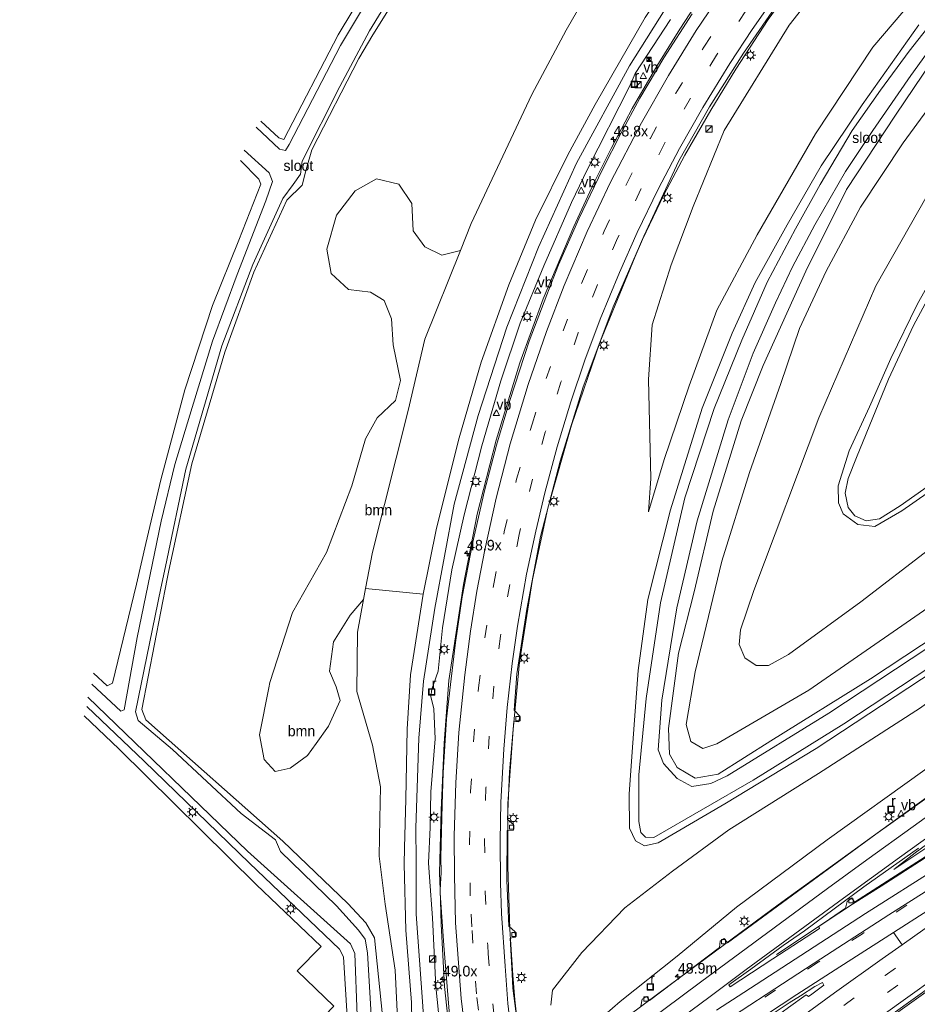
# Model space of a CAD drawing. Header units: millimetres. Extents: x 82463 to 85160, y 450000 to 452470.
# Tile 55 of 98: x 83554 to 83766, y 451075 to 451307. Entities that reach past the tile are written whole.
import ezdxf
from ezdxf.enums import TextEntityAlignment as Align

# ---------------------------------------------------------------- set-up
doc = ezdxf.new("R2010")
doc.units = ezdxf.units.MM
doc.linetypes.add('39strp', pattern=[12, 3, -9])
for name, color, linetype, lineweight in [('as-bs-kilometr', 13, 'Continuous', 18), ('bp-b5-boom', 93, 'Continuous', 18), ('gr-bs-geleiderail', 213, 'geleiderail', 18), ('gw-bs-insteekwatergang', 93, 'Continuous', 18), ('gw-bs-kruinlijn', 93, 'Continuous', 18), ('gw-bs-teenlijn', 93, 'Continuous', 18), ('mk-b5-vlakmark', 8, 'Continuous', 18), ('mk-bs-39streep 0.15', 8, '39strp', 18), ('mk-bs-streep 0.15', 8, 'Continuous', 18), ('og-b5-water', 153, 'Continuous', 18), ('og-bs-inrichtingselement', 253, 'Continuous', 18), ('og-bs-terreinafscheiding', 253, 'Continuous', 18), ('wh-bs-kolk', 8, 'Continuous', 18), ('wh-bs-put', 8, 'Continuous', 18), ('wh-bs-waterlijn', 133, 'Continuous', 18), ('wm-bs-lichtmast', 8, 'Continuous', 18), ('wm-bs-verkeersbord', 8, 'Continuous', 18)]:
    doc.layers.add(name, color=color, linetype=linetype, lineweight=lineweight)
doc.styles.add('rtw_iso', font='iso-rtw.shx')
doc.linetypes.add('geleiderail', pattern='A,2,-1,[175,RTW.shx,S=0.5,R=0,X=0,Y=0],-1', length=4)

# ---------------------------------------------------------------- blocks, each defined once
blk = doc.blocks.new('put')
for p, q in [((0.75, 0.75), (-0.75, 0.75)), ((-0.75, 0.75), (-0.75, -0.75)), ((0.75, -0.75), (0.75, 0.75)), ((-0.75, -0.75), (0.75, -0.75))]:
    blk.add_line(p, q)
blk.add_lwpolyline([(-0.625, 0.625), (0.625, 0.625), (0.625, -0.625), (-0.625, -0.625)], close=True)
blk = doc.blocks.new('dtbattr')
at = {"style": 'rtw_iso'}
blk.add_attdef('TAG', (0.59, 0.87), '', height=2.5, dxfattribs=at)
blk = doc.blocks.new('kolk')
blk.add_lwpolyline([(-0.5, -0.5), (0.5, -0.5), (0.5, 0.5), (-0.5, 0.5)], close=True)
blk = doc.blocks.new('camera')
h = blk.add_hatch(color=256)
h.paths.add_polyline_path([(0.5, 0.5), (-0.5, 0.5), (0, 0)])
h.paths.add_polyline_path([(0, 0), (-0.5, -0.5), (0.5, -0.5)])
for p, q in [((-0.5, 0.5), (0.5, -0.5)), ((0.5, 0.5), (-0.5, -0.5))]:
    blk.add_line(p, q)
blk.add_lwpolyline([(-0.5, 0.5), (0.5, 0.5), (0.5, -0.5), (-0.5, -0.5)], close=True)
blk = doc.blocks.new('verkeersbord')
for p, q in [((0, 0.75), (-0.75, -0.625)), ((0.75, -0.625), (0, 0.75)), ((-0.75, -0.625), (0.75, -0.625))]:
    blk.add_line(p, q)
blk = doc.blocks.new('dtbattr-r')
at = {"style": 'rtw_iso'}
blk.add_attdef('TAG', text='', height=2.5, dxfattribs=at).set_placement((0, 0), align=Align.MIDDLE_CENTER)
blk = doc.blocks.new('kast')
blk.add_line((-0.75, -0.75), (0.75, 0.75))
blk.add_lwpolyline([(-0.75, 0.75), (0.75, 0.75), (0.75, -0.75), (-0.75, -0.75)], close=True)
blk = doc.blocks.new('lantaarnpaal')
for p, q in [((-0.75, 0), (-1.25, 0)), ((-0.88, 0.88), (-0.53, 0.53)), ((0, 0.75), (0, 1.25)), ((0.53, 0.53), (0.88, 0.88)), ((0.75, 0), (1.25, 0)), ((-0.53, -0.53), (-0.88, -0.88)), ((0, -0.75), (0, -1.25)), ((0.53, -0.53), (0.88, -0.88))]:
    blk.add_line(p, q)
blk.add_circle((0, 0), 0.75)
blk = doc.blocks.new('hecto')
for p, q in [((0, 0.625), (-0.625, 0)), ((0, -0.625), (0, 0.625)), ((-0.625, 0), (0.625, 0)), ((0.625, 0), (0, -0.625))]:
    blk.add_line(p, q)

msp = doc.modelspace()

# ---------------------------------------------------------------- linework, layer by layer
at = {"layer": 'bp-b5-boom'}
msp.add_polyline3d([(83701.742, 451308.008, 5.834), (83689.916, 451287.461, 5.447), (83683.448, 451275.545, 5.099), (83675.862, 451260.104, 4.73), (83669.528, 451244.855, 4.352), (83663.037, 451226.578, 4.001), (83657.84, 451208.705, 3.692), (83652.477, 451187.369, 3.342), (83649.311, 451171.764, 3.033), (83635.704, 451173.084, -0.297), (83637.298, 451181.71, -0.467), (83645.716, 451215.144, -0.49), (83649.686, 451232.053, -0.49), (83658.094, 451252.98, -0.49), (83660.657, 451259.358, 0.174), (83675.011, 451289.837, 0.51), (83683.125, 451305.026, 0.763), (83690.483, 451317.915, 0.772)], dxfattribs=at)
at = {"layer": 'gr-bs-geleiderail'}
for points in [[(83670.511, 451081.751, 0.376), (83669.743, 451092.642, 0.46), (83669.315, 451107.411, 0.446), (83669.315, 451122.344, 0.676), (83670.56, 451139.78, 0.884), (83672.073, 451155.724, 1.087), (83675.157, 451175.229, 1.368), (83678.75, 451192.074, 1.755), (83684.358, 451211.688, 2.051), (83691.009, 451231.259, 2.521), (83699.374, 451251.581, 2.959), (83701.133, 451255.586, 3.083), (83706.138, 451266.081, 3.411), (83711.136, 451275.521, 3.658), (83717.261, 451286.132, 3.887), (83723.147, 451295.771, 4.148), (83730.826, 451307.5, 4.355), (83738.518, 451318.177, 4.634), (83746.664, 451328.758, 4.872), (83753.414, 451337.122, 5.088), (83761.408, 451345.92, 5.344), (83769.202, 451354.018, 5.542)], [(83653.296, 451102.004, 1.234), (83653.162, 451105.922, 1.253), (83653.539, 451120.786, 1.4), (83654.238, 451136.544, 1.58), (83655.341, 451151.352, 1.654), (83658.811, 451174.065, 2.097), (83662.032, 451190.647, 2.429), (83666.545, 451208.197, 2.705), (83672.14, 451226.421, 3.088), (83677.671, 451241.525, 3.337), (83684.867, 451258.655, 3.697), (83689.622, 451268.881, 3.927), (83693.691, 451277.1, 4.404), (83698.711, 451286.537, 4.544), (83704.483, 451296.525, 4.823), (83709.965, 451305.255, 4.921), (83716.028, 451314.608, 5.083)], [(83732.814, 451086.622, 3.747), (83744.027, 451094.094, 4.208), (83750.735, 451098.517, 4.376), (83757.521, 451102.826, 4.395), (83767.701, 451109.354, 4.274), (83797.845, 451128.521, 4.022), (83820.429, 451142.948, 3.854), (83833.251, 451151.195, 3.794), (83842.078, 451156.811, 3.705)], [(83686.869, 451063.975, 5.733), (83694.837, 451069.996, 5.322), (83707.451, 451079.365, 4.865), (83720.517, 451089.05, 4.455), (83733.211, 451098.362, 4.222), (83760.282, 451118.025, 3.687), (83773.265, 451127.396, 3.57), (83796.259, 451143.806, 3.439)], [(83846.12, 451132.417, 4.278), (83842.223, 451129.64, 4.288), (83831.424, 451122.203, 4.32), (83804.128, 451103.26, 4.604), (83787.976, 451091.939, 4.781), (83774.419, 451082.313, 4.893), (83751.757, 451066.089, 5.238), (83738.765, 451056.702, 5.41), (83725.117, 451046.821, 5.732), (83711.542, 451036.836, 5.297)], [(83655.16, 451071.808, 1.097), (83654.378, 451079.092, 1.184), (83653.577, 451093.819, 1.193), (83653.296, 451102.004, 1.234)], [(83830.718, 450785.29, -1.394), (83823.771, 450793.999, -1.38), (83813.775, 450806.625, -1.329), (83787.914, 450837.835, -0.919), (83771.876, 450857.441, -0.619), (83759.198, 450873.453, -0.481), (83747.336, 450888.91, -0.297), (83731.474, 450911.888, -0.172), (83727.088, 450918.558, -0.156), (83719.496, 450930.899, -0.017), (83707.589, 450952.3, 0.096), (83701.516, 450964.592, 0.116), (83698.167, 450972.21, 0.122), (83693.677, 450982.783, 0.131), (83688.619, 450996.306, 0.164), (83682.035, 451017.099, 0.179), (83677.028, 451037.329, 0.274), (83674.067, 451053.05, 0.325), (83671.785, 451068.085, 0.359), (83670.922, 451075.931, 0.331), (83670.511, 451081.751, 0.376)]]:
    msp.add_polyline3d(points, dxfattribs=at)
at = {"layer": 'gw-bs-insteekwatergang'}
for points in [[(83610.98, 451283.553, -0.532), (83615.229, 451279.555, -0.532), (83616.417, 451279.206, -0.463), (83629.207, 451303.929, -0.375), (83643.313, 451327.408, -0.32), (83647.699, 451334.66, -0.325), (83649.631, 451337.909, -0.37), (83651.502, 451340.725, -0.361), (83658.611, 451349.442, -0.289), (83669.186, 451362.663, -0.303), (83679.647, 451375.306, -0.136), (83688.984, 451386.131, -0.064), (83696.117, 451394.612, -0.078), (83705.965, 451404.61, -0.069), (83715.952, 451414.113, 0.003), (83727.482, 451424.982, 0.053), (83737.791, 451434.273, 0.075), (83743.31, 451439.465, -0.037), (83748.609, 451443.168, 0.134), (83749.318, 451444.621, 0.134), (83745.025, 451454.669, 0.246), (83741.438, 451464.192, 0.322), (83733.977, 451481.416, 0.149)], [(83589.209, 451177.401, -0.729), (83594.645, 451202.589, -0.776), (83602.422, 451228.937, -0.813), (83609.257, 451247.87, -0.808), (83617.061, 451264.819, -1.044), (83620.742, 451268.376, -1.131), (83621.636, 451272.096, -1.117), (83622.979, 451276.742, -1.094), (83634.107, 451298.351, -1.131), (83637.37, 451303.88, -1.08), (83655.573, 451333.07, -0.941)], [(83766.379, 451306.241, -0.811), (83753.035, 451287.36, -0.775), (83743.341, 451272.993, -0.761), (83735.265, 451258.995, -0.734), (83727.714, 451245.443, -0.721), (83722.29, 451233.453, -0.716), (83715.213, 451215.687, -0.785), (83707.702, 451191.704, -0.725), (83702.391, 451170.481, -0.665), (83700.059, 451153.711, -0.804), (83698.802, 451136.651, -0.748), (83697.94, 451124.635, -0.785), (83698.066, 451116.536, -0.762), (83699.486, 451113.544, -0.744), (83701.614, 451112.287, -0.716), (83704.821, 451113.01, -0.725), (83720.567, 451122.244, -0.85), (83742.159, 451135.343, -0.85), (83782.514, 451161.894, -0.993)], [(83779.084, 451167.649, -0.859), (83755.01, 451151.752, -0.822), (83731.411, 451137.098, -0.887), (83718.994, 451129.235, -0.896), (83713.54, 451128.279, -0.873), (83709.296, 451130.828, -0.818), (83707.506, 451134.003, -0.772), (83707.254, 451140.028, -0.785), (83709.631, 451157.831, -0.73), (83713.357, 451172.314, -0.615), (83717.838, 451191.401, -0.624), (83724.397, 451212.72, -0.624), (83729.601, 451225.814, -0.679), (83739.719, 451248.116, -0.608), (83749.33, 451267.338, -0.635), (83760.892, 451284.922, -0.68), (83773.983, 451304.311, -0.703)], [(83606.165, 451274.195, 0.238), (83610.433, 451269.816, 0.225), (83610.971, 451268.669, 0.22), (83605.775, 451255.398, 0.252), (83599.512, 451240.008, 0.271), (83592.981, 451220.029, 0.271), (83587.307, 451198.793, 0.271), (83583.798, 451183.767, 0.24)], [(83782.976, 451205.823, -3.985), (83762.426, 451191.428, -3.995), (83756.051, 451187.793, -3.976), (83752.015, 451188.223, -3.967), (83748.541, 451190.789, -3.953), (83747.435, 451193.322, -3.999), (83747.339, 451197.357, -3.962), (83749.926, 451205.628, -3.972), (83754.743, 451216.026, -3.98), (83759.815, 451227.425, -3.886), (83766.015, 451240.234, -3.899), (83773.547, 451253.767, -3.949)], [(83571.444, 451153.084, 0.165), (83574.659, 451150.14, 0.146), (83575.912, 451150.715, 0.146), (83581.556, 451174.169, 0.22), (83583.798, 451183.767, 0.24)], [(83589.209, 451177.401, -0.729), (83588.776, 451175.393, -0.725), (83582.794, 451144.543, -0.725), (83583.76, 451142.079, -0.721), (83616.141, 451113.437, -0.855), (83631.527, 451098.729, -0.02), (83635.76, 451094.151, 0.082), (83637.826, 451090.584, 0.128), (83640.611, 451062.933, 0.344)], [(83569.845, 451145.258, 0.248), (83583.412, 451132.346, 0.215), (83608.284, 451108.203, 0.123), (83629.557, 451087.912, 0.146), (83630.508, 451086.094, 0.16), (83632.122, 451059.259, 0.086), (83631.405, 451057.319, 0.095), (83613.468, 451039.496, 0.137), (83598.65, 451024.266, -0.108), (83595.617, 451023.676, -0.108), (83594.039, 451024.888, -0.108), (83555.435, 451063.138, -0.025)]]:
    msp.add_polyline3d(points, dxfattribs=at)
at = {"layer": 'gw-bs-kruinlijn'}
for points in [[(83768.122, 451384.845, 7.075), (83756.928, 451376.197, 7.21), (83740.747, 451359.317, 6.904), (83724.96, 451340.714, 6.652), (83712.066, 451323.555, 6.297), (83701.742, 451308.008, 5.834), (83689.916, 451287.461, 5.447), (83683.448, 451275.545, 5.099), (83675.862, 451260.104, 4.73), (83669.528, 451244.855, 4.352), (83663.037, 451226.578, 4.001), (83657.84, 451208.705, 3.692), (83652.477, 451187.369, 3.342), (83649.311, 451171.764, 3.033), (83646.275, 451152.725, 2.834), (83645.531, 451139.893, 2.747), (83645.206, 451123.378, 2.558), (83644.904, 451111.878, 2.468)], [(83647.612, 451108.691, 2.467), (83647.59, 451116.608, 2.553), (83648.286, 451137.738, 2.816), (83649.352, 451151.249, 2.876), (83652.024, 451168.505, 3.097), (83656.642, 451193.058, 3.646), (83662.262, 451214.015, 3.973), (83669.047, 451234.881, 4.379), (83676.562, 451253.746, 4.813), (83685.498, 451273.632, 5.311), (83698.081, 451296.566, 5.915), (83707.818, 451312.191, 6.239), (83718.445, 451327.128, 6.621), (83727.922, 451339.837, 6.846), (83740.499, 451354.831, 6.954), (83751.825, 451367.095, 7.151), (83763.837, 451378.564, 7.124), (83772.115, 451385.625, 6.891)], [(83789.361, 451371.264, 5.124), (83789.679, 451369.043, 4.921), (83788.584, 451365.584, 4.859), (83782.176, 451358.968, 4.863), (83767.263, 451343.941, 4.629), (83751.471, 451326.164, 4), (83735.796, 451306.183, 3.429), (83720.389, 451281.314, 2.903), (83713.109, 451263.332, 2.251), (83707.923, 451249.613, 1.825), (83703.411, 451235.422, 1.423), (83702.56, 451222.47, 0.906), (83703.07, 451199.119, 0.035), (83702.502, 451191.265, -0.463)], [(83775.209, 451295.523, -0.698), (83762.709, 451278.386, -0.68), (83752.598, 451263.206, -0.653), (83744.537, 451248.056, -0.694), (83738.239, 451234.564, -0.707), (83733.84, 451221.54, -0.79), (83726.42, 451200.499, -0.785), (83719.891, 451179.578, -0.79), (83713.555, 451153.405, -0.721), (83711.472, 451140.983, -0.725), (83712.557, 451136.977, -0.748), (83715.359, 451135.349, -0.822), (83718.686, 451136.414, -0.716), (83740.404, 451149.105, -0.716), (83774.894, 451172.946, -0.938)], [(83834.931, 451172.814, 2.961), (83835.614, 451174.399, 2.988), (83835.06, 451176.515, 2.93), (83834.22, 451177.177, 2.907), (83833.097, 451177.088, 2.907), (83813.864, 451163.683, 2.889), (83793.813, 451148.804, 2.724), (83767.825, 451130.273, 2.738), (83744.783, 451113.727, 3.162), (83723.37, 451097.822, 3.494), (83709.338, 451086.292, 4.103), (83695.871, 451075.526, 4.578), (83684.94, 451066.109, 5.011)], [(83760.533, 451106.76, 3.477), (83776.128, 451117.123, 3.445), (83788.485, 451125.377, 3.342), (83797.677, 451131.374, 3.263), (83809.041, 451138.76, 3.067)], [(83646.28, 451045.809, 3.996), (83646.57, 451051.744, 3.282), (83646.747, 451062.141, 2.775), (83646.542, 451075.331, 2.221), (83645.217, 451092.412, 2.263), (83644.801, 451107.973, 2.438), (83644.904, 451111.878, 2.468)], [(83647.612, 451108.691, 2.467), (83647.648, 451096.183, 2.332), (83649.214, 451074.418, 2.373), (83650.268, 451056.693, 3.13), (83650.867, 451048.616, 3.886)]]:
    msp.add_polyline3d(points, dxfattribs=at)
at = {"layer": 'gw-bs-teenlijn'}
for points in [[(83779.392, 451409.863, 0.821), (83776.407, 451411.405, 0.799), (83772.495, 451411.248, 0.794), (83768.01, 451409.423, 0.884), (83761.479, 451404.389, 0.979), (83751.252, 451395.034, 1.006), (83741.205, 451384.406, 1.096), (83729.874, 451371.602, 1.024), (83718.418, 451358.353, 0.947), (83707.476, 451344.121, 0.799), (83690.483, 451317.915, 0.772), (83683.125, 451305.026, 0.763), (83675.011, 451289.837, 0.51), (83660.657, 451259.358, 0.174), (83658.094, 451252.98, -0.49), (83649.686, 451232.053, -0.49), (83645.716, 451215.144, -0.49), (83637.298, 451181.71, -0.467), (83635.704, 451173.084, -0.297)], [(83798.843, 451336.809, -0.676), (83791.361, 451332.441, -0.401), (83780.254, 451325.423, -0.365), (83767.446, 451314.981, -0.617), (83755.577, 451300.98, -0.491), (83742.035, 451280.549, -0.433), (83728.191, 451256.661, -0.437), (83718.714, 451238.906, -0.435), (83712.153, 451221.018, -0.435), (83706.257, 451203.595, -0.476), (83702.502, 451191.265, -0.463)], [(83650.787, 451104.956, 0.476), (83650.548, 451108.298, 0.483), (83650.925, 451116.638, 0.497), (83651.09, 451125.102, 0.598), (83652.163, 451137.578, 0.676), (83651.782, 451144.699, 0.69), (83651.133, 451147.64, 0.69), (83651.34, 451149.321, 0.69), (83652.862, 451153.577, 0.884), (83653.872, 451163.798, 1.179), (83656.053, 451177.506, 1.437), (83658.951, 451190.482, 1.705), (83663.136, 451206.782, 1.88), (83667.638, 451222.209, 2.212), (83672.227, 451235.819, 2.47), (83677.825, 451249.337, 2.701), (83684.331, 451264.322, 3.079), (83688.112, 451272.156, 3.365), (83698.098, 451291.893, 3.816), (83699.385, 451294.816, 3.816), (83707.724, 451307.554, 4.04)], [(83768.703, 451182.259, -3.349), (83752.721, 451169.966, -3.349), (83735.629, 451157.511, -3.349), (83730.89, 451154.952, -2.81), (83727.979, 451154.91, -2.644), (83725.296, 451156.733, -2.616), (83723.932, 451159.854, -2.754), (83724.3, 451163.337, -2.883), (83727.461, 451172.672, -3.169), (83742.753, 451213.455, -3.58), (83756.239, 451244.606, -3.481), (83770.311, 451269.442, -3.207)], [(83836.144, 451192.521, -0.882), (83826.586, 451187.084, -0.734), (83810.679, 451176.016, -0.514), (83801.478, 451169.593, -0.703), (83785.886, 451158.925, -0.868), (83766.811, 451144.963, -0.762), (83742.671, 451129.405, -0.725), (83721.517, 451116.124, -0.675), (83708.191, 451106.378, -0.647), (83696.978, 451097.712, -0.702), (83686.756, 451087.146, -0.702), (83679.824, 451078.242, -0.389), (83679.475, 451074.682, 0.568)], [(83635.229, 451170.513, -0.246), (83633.807, 451162.817, -0.246), (83633.619, 451148.773, 0.105), (83637.292, 451136.076, 0.492), (83639.206, 451126.246, 0.593), (83639.075, 451118.735, 0.568)], [(83760.533, 451106.76, 3.477), (83765.555, 451110.643, 3.212), (83774.753, 451117.461, 3.016), (83783.775, 451123.744, 2.839), (83793.599, 451130.225, 2.764), (83801.375, 451134.927, 2.872), (83809.041, 451138.76, 3.067)], [(83640.972, 451050.058, 0.284), (83642.732, 451052.709, 0.395), (83643.94, 451056.942, 0.612), (83642.666, 451082.982, 0.57), (83640.286, 451098.532, 0.427), (83638.92, 451109.857, 0.538), (83639.075, 451118.735, 0.568)], [(83650.787, 451104.956, 0.476), (83651.476, 451095.336, 0.455), (83652.323, 451079.097, 0.377), (83653.545, 451066.792, 0.372), (83652.914, 451060.559, 0.598), (83653.14, 451055.481, 0.815)]]:
    msp.add_polyline3d(points, dxfattribs=at)
at = {"layer": 'mk-b5-vlakmark'}
msp.add_polyline3d([(83790.198, 451108.656, 3.696), (83762.449, 451088.973, 4.031), (83760.438, 451091.876, 3.91), (83768.55, 451097.043, 3.822), (83777.109, 451102.453, 3.691), (83786.699, 451108.495, 3.65), (83796.322, 451114.517, 3.514), (83815.195, 451126.435, 3.403), (83815.378, 451126.221, 3.403), (83802.498, 451117.261, 3.524)], close=True, dxfattribs=at)
at = {"layer": 'mk-bs-39streep 0.15'}
for p, q in [((83758.469, 451081.701, 4.115), (83778.736, 451096.148, 3.85)), ((83771.243, 451086.405, 4.004), (83751.448, 451072.254, 4.311)), ((83738.929, 451067.627, 4.372), (83758.469, 451081.701, 4.115))]:
    msp.add_line(p, q, dxfattribs=at)
for points in [[(83660.802, 451093.174, 0.315), (83660.418, 451100.544, 0.277), (83660.241, 451112.803, 0.361), (83660.511, 451125.144, 0.477), (83661.186, 451136.87, 0.603), (83662.366, 451149.642, 0.803), (83663.875, 451161.484, 0.971), (83665.982, 451174.186, 1.227), (83668.437, 451186.477, 1.469), (83671.381, 451198.913, 1.632), (83675.014, 451211.913, 1.893), (83678.363, 451222.707, 2.15), (83682.339, 451233.965, 2.364), (83686.947, 451245.721, 2.597), (83692.045, 451257.503, 2.941), (83697.314, 451268.676, 3.202), (83702.972, 451279.541, 3.389), (83708.988, 451290.134, 3.645), (83715.64, 451301.013, 3.854), (83722.28, 451311.078, 4.073)], [(83725.57, 451309.549, 3.878), (83718.609, 451299.075, 3.636), (83712.455, 451288.957, 3.403), (83706.34, 451278.234, 3.207), (83700.743, 451267.44, 3.002), (83695.251, 451255.913, 2.685), (83690.384, 451244.728, 2.415), (83685.94, 451233.48, 2.164), (83681.837, 451221.86, 1.917), (83678.153, 451210.018, 1.688), (83675.116, 451198.964, 1.441), (83671.952, 451185.901, 1.246), (83667.544, 451161.87, 0.836), (83666.011, 451150.05, 0.631), (83664.897, 451138.229, 0.445), (83664.14, 451126.014, 0.324), (83663.817, 451113.692, 0.16), (83663.97, 451101.429, 0.095), (83664.553, 451088.761, 0.031)], [(83843.356, 451149.097, 3.173), (83814.423, 451130.636, 3.282), (83773.714, 451104.741, 3.673), (83753.071, 451091.551, 3.91), (83742.607, 451084.806, 4.013), (83720.91, 451070.652, 4.39), (83711.532, 451064.44, 4.618), (83695.59, 451053.747, 5.29)], [(83824.145, 450779.265, -2.314), (83817.709, 450787.518, -2.173), (83808.142, 450799.421, -1.98), (83784.703, 450827.888, -1.491), (83761.35, 450856.424, -0.961), (83740.405, 450883.683, -0.546), (83725.158, 450905.09, -0.338), (83711.339, 450926.719, -0.287), (83699.668, 450948.157, -0.209), (83689.08, 450970.53, -0.112), (83682.724, 450986.769, 0.008), (83674.886, 451008.716, 0.008), (83668.82, 451031.233, 0.008), (83665.517, 451049.7, 0.008), (83661.871, 451077.349, 0.197), (83660.802, 451093.174, 0.315)], [(83664.553, 451088.761, 0.031), (83664.638, 451086.927, 0.012), (83666.663, 451065.716, -0.181), (83668.821, 451052.018, -0.287), (83673.317, 451030.155, -0.287), (83678.716, 451009.317, -0.287), (83684.262, 450993.592, -0.287), (83692.314, 450972.204, -0.287), (83698.517, 450958.173, -0.292), (83707.626, 450941.351, -0.504), (83720.96, 450918.249, -0.518), (83734.574, 450897.925, -0.587), (83750.728, 450875.826, -0.873), (83764.074, 450858.765, -1.053), (83787.448, 450830.159, -1.542), (83804.967, 450808.927, -1.874), (83820.533, 450789.826, -2.1), (83826.81, 450781.708, -2.23)]]:
    msp.add_polyline3d(points, dxfattribs=at)
at = {"layer": 'mk-bs-streep 0.15'}
for p, q in [((83753.806, 451096.32, 3.738), (83777.779, 451111.577, 3.486)), ((83734.012, 451083.49, 4.027), (83753.806, 451096.32, 3.738)), ((83725.096, 451077.7, 4.162), (83734.012, 451083.49, 4.027)), ((83718.613, 451073.469, 4.396), (83725.096, 451077.7, 4.162))]:
    msp.add_line(p, q, dxfattribs=at)
for points in [[(83720.98, 451315.577, 4.171), (83713.819, 451304.902, 4.041), (83707.244, 451294.285, 3.901), (83700.847, 451283.161, 3.598), (83693.529, 451269.138, 3.295), (83688.05, 451257.423, 3.016), (83682.645, 451244.728, 2.774), (83678.424, 451233.834, 2.471), (83674.102, 451221.327, 2.177), (83669.882, 451207.263, 1.907), (83666.555, 451194.453, 1.721), (83663.863, 451182.26, 1.479), (83662.008, 451172.492, 1.269), (83660.463, 451163.008, 1.134), (83659.105, 451152.737, 0.966), (83657.749, 451139.088, 0.738), (83657.011, 451127.229, 0.626), (83656.63, 451114.692, 0.501), (83656.698, 451105.3, 0.407), (83656.871, 451097.799, 0.471)], [(83732.763, 451313.441, 3.929), (83727.006, 451305.164, 3.715), (83721.724, 451297.12, 3.533), (83715.403, 451286.782, 3.314), (83709.863, 451277.069, 3.025), (83704.821, 451267.492, 2.825), (83699.866, 451257.205, 2.62), (83695.662, 451247.754, 2.373), (83691.107, 451236.741, 2.098), (83687.51, 451227.088, 1.875), (83684.22, 451217.212, 1.674), (83680.963, 451206.555, 1.418), (83678.066, 451195.728, 1.227), (83675.922, 451186.656, 1.087), (83673.742, 451176.516, 0.896), (83671.614, 451164.182, 0.705), (83670.331, 451155.389, 0.487), (83669.176, 451145.033, 0.351), (83668.337, 451135.194, 0.258), (83667.656, 451122.66, 0.114), (83667.499, 451113.6, 0.053), (83667.566, 451103.596, -0.017), (83667.803, 451096.346, -0.091), (83668.659, 451083.931, -0.08)], [(83688.725, 451060.744, 5.06), (83706.14, 451073.678, 4.241), (83714.818, 451080.148, 4.045), (83744.857, 451102.212, 3.384), (83754.161, 451108.979, 3.151), (83765.036, 451116.925, 3.025), (83775.56, 451124.465, 2.797), (83790.804, 451135.339, 2.634), (83799.725, 451141.692, 2.657), (83809.79, 451148.827, 2.634), (83819.488, 451155.675, 2.699), (83828.353, 451161.882, 2.811), (83839.729, 451169.771, 2.96)], [(83716.497, 451076.289, 4.285), (83725.652, 451083.099, 3.817), (83748.639, 451099.998, 3.365), (83761.841, 451109.6, 3.194), (83778.894, 451121.821, 2.858), (83801.825, 451138.122, 2.839), (83822.3, 451152.608, 2.831), (83840.453, 451165.275, 3.063)], [(83716.459, 451068.137, 4.511), (83732.349, 451078.573, 4.064), (83743.235, 451085.65, 3.99), (83759.347, 451096.008, 3.794), (83774.131, 451105.426, 3.636), (83800.109, 451122.018, 3.407), (83812.563, 451129.902, 3.319), (83825.81, 451138.329, 3.202), (83843.286, 451149.525, 3.163)], [(83710.52, 451037.905, 5.283), (83724.162, 451047.891, 4.94), (83739.51, 451059.047, 4.623), (83757.998, 451072.4, 4.376), (83776.04, 451085.289, 4.092), (83792.462, 451096.912, 3.906), (83809.176, 451108.597, 3.71), (83825.489, 451119.918, 3.561), (83845.881, 451133.857, 3.506)], [(83656.871, 451097.799, 0.471), (83656.945, 451094.122, 0.45), (83658.244, 451076.292, 0.331), (83660.403, 451058.677, 0.199), (83662.598, 451045.666, 0.177), (83665.647, 451030.391, 0.132), (83669.506, 451015.014, 0.113), (83674.144, 450999.472, 0.133), (83679.594, 450983.86, 0.127), (83685.762, 450968.872, 0.078), (83691.316, 450956.535, 0.092), (83697.854, 450943.424, 0.021), (83702.869, 450934.219, -0.038), (83709.48, 450923.033, -0.123), (83714.476, 450914.904, -0.108), (83728.42, 450894.15, -0.241), (83742.527, 450874.754, -0.467), (83756.456, 450856.829, -0.813), (83771.078, 450838.74, -1.168), (83787.082, 450819.311, -1.62), (83804.828, 450797.804, -2.072), (83819.271, 450779.818, -2.353), (83821.55, 450776.887, -2.414)], [(83698.239, 451051.047, 5.256), (83718.847, 451064.873, 4.576), (83737.607, 451077.171, 4.255), (83747.749, 451083.727, 4.083), (83760.438, 451091.876, 3.91)], [(83703.064, 451045.914, 5.094), (83712.257, 451052.707, 4.772), (83723.908, 451061.193, 4.511), (83736.234, 451070.141, 4.381), (83746.497, 451077.557, 4.181), (83757.764, 451085.643, 4.087), (83762.449, 451088.973, 4.031)], [(83829.482, 450784.157, -1.994), (83826.356, 450788.218, -1.961), (83808.192, 450810.536, -1.777), (83782.53, 450841.756, -1.399), (83757.056, 450873.503, -0.947), (83737.869, 450899.581, -0.73), (83721.169, 450924.565, -0.596), (83710.438, 450943.008, -0.495), (83703.207, 450956.77, -0.421), (83694.38, 450976.226, -0.38), (83688.34, 450991.293, -0.172), (83681.707, 451010.926, -0.172), (83675.946, 451032.811, -0.172), (83671.978, 451055.035, -0.172), (83670.651, 451063.553, -0.177), (83669.265, 451075.113, -0.14), (83668.659, 451083.931, -0.08)], [(83680.084, 451049.237, 5.609), (83702.675, 451065.997, 5.609), (83715.292, 451075.392, 5.609)], [(83715.292, 451075.392, 5.609), (83716.497, 451076.289, 4.285)]]:
    msp.add_polyline3d(points, dxfattribs=at)
at = {"layer": 'og-b5-water'}
for points in [[(83782.367, 451163.372, -1.551), (83748.673, 451141.172, -1.551), (83727.29, 451127.852, -1.551), (83703.823, 451114.3, -1.551), (83701.819, 451114.398, -1.551), (83700.715, 451115.493, -1.551), (83700.239, 451118.076, -1.551), (83700.221, 451129.082, -1.551), (83701.998, 451147.104, -1.551), (83705.357, 451169.7, -1.551), (83711.137, 451194.501, -1.551), (83718.046, 451215.618, -1.551), (83724.572, 451231.771, -1.551), (83730.576, 451245.52, -1.552), (83737.279, 451258.088, -1.552), (83743.062, 451268.564, -1.552), (83750.692, 451281.298, -1.552), (83757.319, 451290.84, -1.552), (83764.137, 451300.096, -1.552), (83769.366, 451306.731, -1.552)], [(83771.919, 451304.582, -1.552), (83764.542, 451294.329, -1.552), (83755.562, 451281.282, -1.552), (83749.058, 451271.635, -1.552), (83741.843, 451259.012, -1.552), (83736.551, 451249.138, -1.552), (83732.584, 451240.604, -1.552), (83727.301, 451228.69, -1.551), (83721.332, 451212.988, -1.551), (83714.019, 451189.117, -1.551), (83709.213, 451168.554, -1.551), (83705.696, 451146.723, -1.551), (83704.843, 451135.02, -1.551), (83706.099, 451131.746, -1.551), (83709.351, 451128.246, -1.551), (83712.775, 451126.376, -1.551), (83717.273, 451127.056, -1.551), (83721.123, 451128.85, -1.551), (83745.115, 451143.659, -1.551), (83780.336, 451166.922, -1.551)], [(83776.653, 451202.924, -4.448), (83761.981, 451192.677, -4.447), (83757.109, 451189.574, -4.447), (83753.939, 451189.128, -4.447), (83751.29, 451190.272, -4.447), (83749.734, 451192.26, -4.447), (83749.036, 451195.636, -4.447), (83749.75, 451199.116, -4.447), (83751.705, 451204.068, -4.447), (83759.208, 451222.553, -4.448), (83765.127, 451235.238, -4.448), (83771.219, 451246.517, -4.448)]]:
    msp.add_polyline3d(points, dxfattribs=at)
at = {"layer": 'og-bs-terreinafscheiding'}
for points in [[(83670.309, 451081.989, -0.26), (83669.85, 451090.522, -0.25), (83671.092, 451090.739, -0.223), (83671.054, 451092.041, -0.167), (83669.515, 451093.366, -0.186), (83669.073, 451104.123, -0.084), (83669.162, 451115.955, -0.006), (83670.622, 451116.015, -0.001), (83670.679, 451117.358, -0.001), (83669.21, 451118.576, -0.001), (83669.68, 451129.797, 0.142), (83670.731, 451141.693, 0.28), (83671.912, 451141.585, 0.294), (83672.174, 451142.925, 0.294), (83670.797, 451144.396, 0.308), (83671.414, 451152.931, 0.506), (83673.796, 451168.231, 0.773), (83677.05, 451185.415, 1.114), (83681.648, 451203.224, 1.41), (83687.129, 451220.737, 1.778), (83694.2, 451239.683, 2.24), (83701.426, 451256.377, 2.549), (83709.732, 451274.147, 2.97), (83716.927, 451286.882, 3.218), (83724.957, 451299.6, 3.546), (83733.96, 451312.687, 3.793)], [(83712.893, 451308.882, 4.195), (83706.149, 451298.459, 3.962), (83700.499, 451288.942, 3.757), (83695.995, 451280.572, 3.584), (83691.659, 451272.074, 3.365), (83686.069, 451260.472, 3.086), (83681.266, 451249.576, 2.867), (83678.523, 451242.524, 2.732), (83674.368, 451231.522, 2.49), (83669.747, 451217.513, 2.252), (83666.62, 451206.958, 2.042), (83663.798, 451196.155, 1.763), (83660.917, 451183.717, 1.549), (83658.52, 451171.184, 1.274), (83656.96, 451160.352, 1.139), (83655.937, 451151.755, 0.98), (83654.842, 451142.309, 0.841), (83654.04, 451129.588, 0.733), (83653.749, 451122.038, 0.566), (83653.484, 451109.628, 0.468), (83653.526, 451106.025, 0.501), (83653.349, 451101.943, 0.428)], [(83658.094, 451252.98, -0.49), (83653.691, 451251.839, -0.426), (83649.729, 451253.842, -0.675), (83646.954, 451257.609, -0.772), (83646.587, 451264.077, -0.772), (83643.528, 451268.642, -0.776), (83638.307, 451269.867, -0.896), (83633.241, 451267.077, -1.039), (83628.856, 451261.318, -0.951), (83626.531, 451253.3, -0.947), (83627.538, 451247.564, -0.951), (83631.658, 451243.736, -0.947), (83636.84, 451243.089, -0.928), (83640.049, 451241.192, -0.928), (83641.805, 451236.824, -0.928), (83642.175, 451230.701, -0.822), (83643.965, 451222.284, -0.762), (83642.771, 451217.493, -0.762), (83638.466, 451213.422, -0.785), (83635.712, 451208.496, -0.781), (83632.419, 451197.373, -0.855), (83626.439, 451181.603, -0.942), (83618.443, 451167.461, -0.799), (83613.067, 451150.891, -0.707), (83612.815, 451149.629, -0.707)], [(83623.991, 451136.481, -0.38), (83626.918, 451140.571, -0.274), (83629.651, 451146.62, -0.306), (83628.771, 451149.913, -0.509), (83627.132, 451153.587, -0.601), (83628.142, 451160.519, -0.559), (83632.079, 451166.806, -0.338), (83635.229, 451170.513, -0.246), (83635.704, 451173.084, -0.297)], [(83649.311, 451171.764, 3.033), (83635.704, 451173.084, -0.297)], [(83612.815, 451149.629, -0.707), (83610.608, 451138.578, -0.707), (83611.725, 451132.685, -0.702), (83614.358, 451129.901, -0.689), (83617.893, 451130.705, -0.633), (83621.992, 451133.686, -0.453), (83623.991, 451136.481, -0.38)], [(83559.44, 451065.205, 0.229), (83595.64, 451029.192, 0.091), (83598.6, 451026.403, 0.155), (83617.476, 451046.044, 0.164), (83608.583, 451054.146, 0.228), (83628.187, 451074.471, 0.137), (83619.538, 451082.759, 0.132), (83625.176, 451088.53, 0.146), (83609.862, 451103.189, 0.15), (83577.431, 451135.216, 0.279), (83569.199, 451143.035, 0.27)], [(83711.311, 451037.055, 5.301), (83735.127, 451054.511, 4.67), (83750.351, 451065.579, 4.427), (83769.787, 451079.456, 4.162), (83792.075, 451095.244, 3.803), (83808.9, 451106.99, 3.64), (83831.409, 451122.605, 3.459), (83846.083, 451132.64, 3.533)], [(83769.663, 451124.624, 3.042), (83756.214, 451115.061, 3.143), (83740.307, 451103.441, 3.263), (83738.907, 451102.371, 3.42), (83721.207, 451089.424, 3.669), (83720.423, 451090.441, 3.743), (83719.469, 451089.786, 3.784), (83719.277, 451088.271, 3.854), (83702.807, 451075.815, 4.458), (83702.118, 451076.699, 4.467), (83701.038, 451076.116, 4.467), (83700.761, 451074.476, 4.513)], [(83766.325, 451111.771, 3.12), (83753.443, 451102.636, 3.314), (83739.425, 451092.218, 3.471), (83734.328, 451088.752, 3.617), (83726.747, 451083.217, 3.813), (83721.531, 451079.461, 3.985), (83721.869, 451079.047, 4.059), (83731.902, 451085.624, 4.013), (83742.97, 451092.803, 3.878), (83742.756, 451093.286, 3.878), (83749.068, 451097.599, 3.854), (83749.477, 451099.149, 3.743), (83750.609, 451100.006, 3.743), (83751.229, 451099.031, 3.803), (83760.049, 451104.714, 3.85), (83769.854, 451111, 3.65)], [(83653.349, 451101.943, 0.428), (83653.352, 451101.151, 0.423), (83654.164, 451088.802, 0.34), (83655.464, 451073.239, 0.229), (83658.003, 451055.555, 0.229), (83659.483, 451045.981, 0.229), (83663.681, 451022.916, 0.229), (83669.291, 451003.324, 0.229), (83676.25, 450983.091, 0.229), (83682.998, 450967.444, 0.229), (83686.27, 450959.991, 0.252), (83693.376, 450945.704, -0.103), (83707.551, 450920.427, -0.117), (83712.586, 450912.42, -0.158), (83718.973, 450902.403, -0.163), (83730.249, 450886.296, -0.246), (83742.881, 450869.098, -0.426), (83752.162, 450856.893, -0.721), (83765.401, 450840.784, -1.182), (83782.54, 450819.725, -1.689), (83801.412, 450797.176, -2.169), (83816.919, 450778.051, -2.575), (83819.352, 450774.872, -2.63)], [(83671.759, 451069.044, -0.3), (83670.485, 451078.716, -0.264), (83670.309, 451081.989, -0.26)], [(83700.471, 451048.699, 4.979), (83709.168, 451055.044, 4.698), (83715.651, 451059.812, 4.502), (83720.884, 451063.551, 4.399), (83725.118, 451066.506, 4.316), (83731.113, 451070.845, 4.288), (83735.617, 451074.154, 4.269), (83739.825, 451077.095, 4.171), (83740.314, 451076.71, 4.125), (83741.15, 451077.271, 4.12), (83743.984, 451079.425, 4.064), (83743.652, 451080.048, 4.12), (83741.847, 451079.068, 4.176), (83738.476, 451076.892, 4.25), (83735.803, 451075.209, 4.218), (83728.949, 451070.648, 4.274), (83721.995, 451066.19, 4.413), (83712.269, 451059.731, 4.67), (83698.698, 451050.579, 5.347)]]:
    msp.add_polyline3d(points, dxfattribs=at)
at = {"layer": 'wh-bs-waterlijn'}
for points in [[(83609.808, 451282.108, -1.523), (83615.331, 451276.891, -1.523), (83616.783, 451276.557, -1.523), (83617.639, 451277.994, -1.523), (83629.785, 451301.378, -1.523), (83641.866, 451321.717, -1.523), (83643.148, 451323.616, -1.521), (83646.732, 451321.208, -1.521), (83642.116, 451313.9, -1.521), (83636.654, 451304.872, -1.523), (83629.618, 451291.675, -1.523), (83620.729, 451274.081, -1.523), (83620.334, 451271.029, -1.523), (83618.595, 451268.593, -1.523), (83616.176, 451265.252, -1.523), (83609.069, 451249.666, -1.523), (83601.762, 451230.42, -1.523), (83593.224, 451201.347, -1.523), (83588.411, 451178.34, -1.523)], [(83782.367, 451163.372, -1.551), (83748.673, 451141.172, -1.551), (83727.29, 451127.852, -1.551), (83703.823, 451114.3, -1.551), (83701.819, 451114.398, -1.551), (83700.715, 451115.493, -1.551), (83700.239, 451118.076, -1.551), (83700.221, 451129.082, -1.551), (83701.998, 451147.104, -1.551), (83705.357, 451169.7, -1.551), (83711.137, 451194.501, -1.551), (83718.046, 451215.618, -1.551), (83724.572, 451231.771, -1.551), (83730.576, 451245.52, -1.552), (83737.279, 451258.088, -1.552), (83743.062, 451268.564, -1.552), (83750.692, 451281.298, -1.552), (83757.319, 451290.84, -1.552), (83764.137, 451300.096, -1.552), (83769.366, 451306.731, -1.552)], [(83771.919, 451304.582, -1.552), (83764.542, 451294.329, -1.552), (83755.562, 451281.282, -1.552), (83749.058, 451271.635, -1.552), (83741.843, 451259.012, -1.552), (83736.551, 451249.138, -1.552), (83732.584, 451240.604, -1.552), (83727.301, 451228.69, -1.551), (83721.332, 451212.988, -1.551), (83714.019, 451189.117, -1.551), (83709.213, 451168.554, -1.551), (83705.696, 451146.723, -1.551), (83704.843, 451135.02, -1.551), (83706.099, 451131.746, -1.551), (83709.351, 451128.246, -1.551), (83712.775, 451126.376, -1.551)], [(83606.993, 451276.642, -1.523), (83612.925, 451271.341, -1.523), (83613.699, 451269.261, -1.523), (83612.142, 451264.679, -1.523), (83605.372, 451247.294, -1.523), (83599.531, 451231.585, -1.523), (83594.725, 451215.909, -1.523), (83590.641, 451202.388, -1.523), (83587.426, 451189.043, -1.523), (83585.844, 451181.36, -1.523)], [(83753.939, 451189.128, -4.447), (83751.29, 451190.272, -4.447), (83749.734, 451192.26, -4.447), (83749.036, 451195.636, -4.447), (83749.75, 451199.116, -4.447), (83751.705, 451204.068, -4.447), (83759.208, 451222.553, -4.448), (83765.127, 451235.238, -4.448), (83771.219, 451246.517, -4.448)], [(83776.653, 451202.924, -4.448), (83761.981, 451192.677, -4.447), (83757.109, 451189.574, -4.447), (83753.939, 451189.128, -4.447)], [(83571.011, 451150.555, -1.523), (83577.844, 451144.114, -1.523), (83578.67, 451144.476, -1.523), (83581.76, 451161.524, -1.523), (83585.844, 451181.36, -1.523)], [(83637.852, 451057.615, -1.523), (83636.17, 451087.019, -1.523), (83635.605, 451090.261, -1.523), (83634.035, 451092.431, -1.523), (83628.846, 451098.161, -1.523), (83615.623, 451111.005, -1.523), (83614.427, 451113.713, -1.523), (83606.325, 451119.938, -1.523), (83590.085, 451135.114, -1.523), (83581.948, 451141.921, -1.523), (83581.327, 451143.974, -1.523), (83587.338, 451173.208, -1.523), (83588.411, 451178.34, -1.523)], [(83712.775, 451126.376, -1.551), (83717.273, 451127.056, -1.551), (83721.123, 451128.85, -1.551), (83745.115, 451143.659, -1.551), (83780.336, 451166.922, -1.551)], [(83570.069, 451147.443, -1.523), (83607.8, 451111.09, -1.523), (83632.091, 451089.152, -1.523), (83633.169, 451086.878, -1.523), (83634.254, 451057.595, -1.523), (83633.122, 451055.852, -1.523), (83612.829, 451035.198, -1.523), (83600.506, 451022.626, -1.523), (83598.801, 451021.127, -1.523), (83596.453, 451021.059, -1.523), (83594.196, 451022.231, -1.523), (83553.969, 451062.393, -1.523)]]:
    msp.add_polyline3d(points, dxfattribs=at)

# ---------------------------------------------------------------- block references
at = {"layer": 'as-bs-kilometr'}
ref = msp.add_blockref('dtbattr', (83694.276, 451279.163, 3.49), dxfattribs=at)
ref.add_attrib('TAG', '48.8x', dxfattribs={"layer": '0', "height": 2.5, "style": 'rtw_iso'}).set_placement((83694.276, 451279.163, 3.49), align=Align.BOTTOM_LEFT)
for p in [(83694.276, 451279.163, 3.49), (83659.687, 451181.351, 1.312), (83709.48, 451081.387, 4.223), (83653.937, 451080.726, 0.236)]:
    msp.add_blockref('hecto', p, dxfattribs=at)
ref = msp.add_blockref('dtbattr', (83659.687, 451181.351, 1.312), dxfattribs=at)
ref.add_attrib('TAG', '48.9x', dxfattribs={"layer": '0', "height": 2.5, "style": 'rtw_iso'}).set_placement((83659.687, 451181.351, 1.312), align=Align.BOTTOM_LEFT)
ref = msp.add_blockref('dtbattr', (83709.48, 451081.387, 4.223), dxfattribs=at)
ref.add_attrib('TAG', '48.9m', dxfattribs={"layer": '0', "height": 2.5, "style": 'rtw_iso'}).set_placement((83709.48, 451081.387, 4.223), align=Align.BOTTOM_LEFT)
ref = msp.add_blockref('dtbattr', (83653.937, 451080.726, 0.236), dxfattribs=at)
ref.add_attrib('TAG', '49.0x', dxfattribs={"layer": '0', "height": 2.5, "style": 'rtw_iso'}).set_placement((83653.937, 451080.726, 0.236), align=Align.BOTTOM_LEFT)
at = {"layer": 'bp-b5-boom'}
ref = msp.add_blockref('dtbattr-r', (83635.453125, 451189.671875, -0.683684), dxfattribs=at)
ref.add_attrib('TAG', 'bmn', dxfattribs={"layer": '0', "height": 2.5, "style": 'rtw_iso'}).set_placement((83635.453125, 451189.671875, -0.683684), align=Align.BOTTOM_LEFT)
ref = msp.add_blockref('dtbattr-r', (83617.296875, 451137.453125, -0.613), dxfattribs=at)
ref.add_attrib('TAG', 'bmn', dxfattribs={"layer": '0', "height": 2.5, "style": 'rtw_iso'}).set_placement((83617.296875, 451137.453125, -0.613), align=Align.BOTTOM_LEFT)
at = {"layer": 'og-b5-water'}
ref = msp.add_blockref('dtbattr-r', (83750.65625, 451277.625, -1.551426), dxfattribs=at)
ref.add_attrib('TAG', 'sloot', dxfattribs={"layer": '0', "height": 2.5, "style": 'rtw_iso'}).set_placement((83750.65625, 451277.625, -1.551426), align=Align.BOTTOM_LEFT)
ref = msp.add_blockref('dtbattr-r', (83616.289062, 451271.03125, -1.5228), dxfattribs=at)
ref.add_attrib('TAG', 'sloot', dxfattribs={"layer": '0', "height": 2.5, "style": 'rtw_iso'}).set_placement((83616.289062, 451271.03125, -1.5228), align=Align.BOTTOM_LEFT)
at = {"layer": 'og-bs-inrichtingselement'}
for name, p in [('camera', (83702.659, 451298.108, 5.03)), ('kast', (83700.021, 451292.144, 5.092)), ('kast', (83716.825, 451281.635, 3.431)), ('kast', (83651.568, 451085.56, 0.958))]:
    msp.add_blockref(name, p, dxfattribs=at)
at = {"layer": 'wh-bs-kolk'}
for p in [(83671.683, 451142.364, -0.012), (83670.208, 451116.734, -0.282), (83750.379, 451099.336, 3.556), (83670.782, 451091.384, -0.357), (83720.256, 451089.707, 3.631), (83701.974, 451076.118, 4.208)]:
    msp.add_blockref('kolk', p, dxfattribs=at)
at = {"layer": 'wh-bs-put'}
ref = msp.add_blockref('dtbattr', (83699.202, 451292.219, 3.873), dxfattribs=at)
ref.add_attrib('TAG', 'r', dxfattribs={"layer": '0', "height": 2.5, "style": 'rtw_iso'}).set_placement((83699.202, 451292.219, 3.873), align=Align.BOTTOM_LEFT)
for p in [(83699.202, 451292.219, 3.873), (83651.313, 451148.683, 0.757), (83759.848, 451120.952, 2.974), (83702.942, 451078.991, 4.376)]:
    msp.add_blockref('put', p, dxfattribs=at)
ref = msp.add_blockref('dtbattr', (83651.313, 451148.683, 0.757), dxfattribs=at)
ref.add_attrib('TAG', 'r', dxfattribs={"layer": '0', "height": 2.5, "style": 'rtw_iso'}).set_placement((83651.313, 451148.683, 0.757), align=Align.BOTTOM_LEFT)
ref = msp.add_blockref('dtbattr', (83759.848, 451120.952, 2.974), dxfattribs=at)
ref.add_attrib('TAG', 'r', dxfattribs={"layer": '0', "height": 2.5, "style": 'rtw_iso'}).set_placement((83759.848, 451120.952, 2.974), align=Align.BOTTOM_LEFT)
ref = msp.add_blockref('dtbattr', (83702.942, 451078.991, 4.376), dxfattribs=at)
ref.add_attrib('TAG', 'r', dxfattribs={"layer": '0', "height": 2.5, "style": 'rtw_iso'}).set_placement((83702.942, 451078.991, 4.376), align=Align.BOTTOM_LEFT)
at = {"layer": 'wm-bs-lichtmast'}
for p in [(83726.616, 451299.131, 3.375), (83689.838, 451273.843, 3.451), (83706.994, 451265.363, 2.741), (83673.868, 451237.346, 2.456), (83691.97, 451230.621, 1.842), (83661.759, 451198.398, 1.981), (83680.16, 451193.719, 0.971), (83654.243, 451158.742, 1.308), (83673.157, 451156.686, 0.356), (83594.819, 451120.329, 0.183), (83651.851, 451119.082, 0.594), (83670.6, 451118.785, -0.017), (83759.298, 451119.207, 3.011), (83617.99, 451097.434, 0.432), (83725.174, 451094.518, 3.566), (83672.493, 451081.216, -0.385), (83652.801, 451079.377, 0.335)]:
    msp.add_blockref('lantaarnpaal', p, dxfattribs=at)
at = {"layer": 'wm-bs-verkeersbord'}
ref = msp.add_blockref('dtbattr', (83701.311, 451294.264, 3.884), dxfattribs=at)
ref.add_attrib('TAG', 'vb', dxfattribs={"layer": '0', "height": 2.5, "style": 'rtw_iso'}).set_placement((83701.311, 451294.264, 3.884), align=Align.BOTTOM_LEFT)
for p in [(83701.311, 451294.264, 3.884), (83686.659, 451267.168, 3.375), (83676.33, 451243.481, 2.789), (83666.606, 451214.595, 2.208), (83762.2, 451119.974, 4.206)]:
    msp.add_blockref('verkeersbord', p, dxfattribs=at)
ref = msp.add_blockref('dtbattr', (83686.659, 451267.168, 3.375), dxfattribs=at)
ref.add_attrib('TAG', 'vb', dxfattribs={"layer": '0', "height": 2.5, "style": 'rtw_iso'}).set_placement((83686.659, 451267.168, 3.375), align=Align.BOTTOM_LEFT)
ref = msp.add_blockref('dtbattr', (83676.33, 451243.481, 2.789), dxfattribs=at)
ref.add_attrib('TAG', 'vb', dxfattribs={"layer": '0', "height": 2.5, "style": 'rtw_iso'}).set_placement((83676.33, 451243.481, 2.789), align=Align.BOTTOM_LEFT)
ref = msp.add_blockref('dtbattr', (83666.606, 451214.595, 2.208), dxfattribs=at)
ref.add_attrib('TAG', 'vb', dxfattribs={"layer": '0', "height": 2.5, "style": 'rtw_iso'}).set_placement((83666.606, 451214.595, 2.208), align=Align.BOTTOM_LEFT)
ref = msp.add_blockref('dtbattr', (83762.2, 451119.974, 4.206), dxfattribs=at)
ref.add_attrib('TAG', 'vb', dxfattribs={"layer": '0', "height": 2.5, "style": 'rtw_iso'}).set_placement((83762.2, 451119.974, 4.206), align=Align.BOTTOM_LEFT)

doc.saveas('drawing.dxf')
